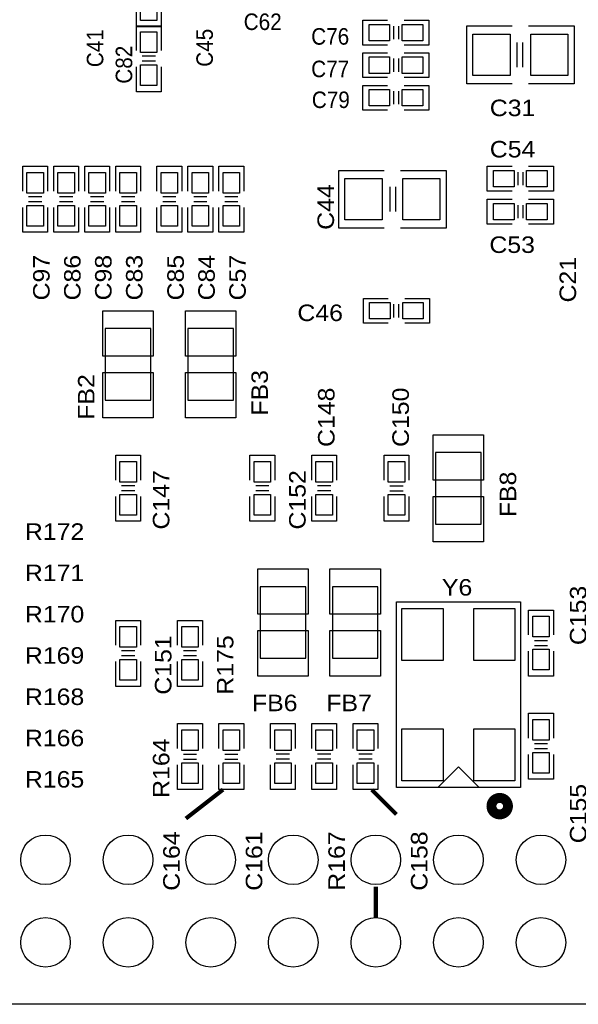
# Model space of a CAD drawing. Extents: x -14006 to 19506, y -9606 to 12409.
# Tile 23 of 29: x 9034 to 11739, y -377 to 4393. Entities that reach past the tile are written whole.
import ezdxf

# ---------------------------------------------------------------- set-up
doc = ezdxf.new("R2010")
doc.units = 0
doc.layers.add('1', color=7, linetype='CONTINUOUS')

# ---------------------------------------------------------------- blocks, each defined once
blk = doc.blocks.new('FIGURE_SQUARE')
blk.add_lwpolyline([(-0.5, -0.5), (-0.5, 0.5), (0.5, 0.5), (0.5, -0.5)], close=True)
blk = doc.blocks.new('FIGURE_CIRCLE')
blk.add_circle((0, 0), 0.5)

msp = doc.modelspace()

# ---------------------------------------------------------------- linework, layer by layer
at = {"layer": '1'}
for points in [[(9718.6, 4478.64), (9718.6, 4358.64), (9598.6, 4358.64), (9598.6, 4478.64)], [(10815.6, 4269.64), (10695.6, 4269.64), (10695.6, 4389.64)], [(10695.6, 4389.64), (10815.6, 4389.64)], [(10895.6, 4389.64), (11015.6, 4389.64), (11015.6, 4269.64), (10895.6, 4269.64)], [(9598.6, 4243.64), (9598.6, 4363.64), (9718.6, 4363.64)], [(9718.6, 4363.64), (9718.6, 4243.64)], [(10843.6, 4361.64), (10843.6, 4297.64)], [(10867.6, 4361.64), (10867.6, 4297.64)], [(11418.6, 4082.64), (11198.6, 4082.64), (11198.6, 4102.64), (11198.6, 4362.64), (11418.6, 4362.64)], [(11498.6, 4362.64), (11718.6, 4362.64), (11718.6, 4082.64)], [(11442.6, 4162.64), (11442.6, 4282.64)], [(11470.6, 4162.64), (11470.6, 4282.64)], [(9690.6, 4215.64), (9626.6, 4215.64)], [(10815.6, 4112.16), (10695.6, 4112.16), (10695.6, 4232.16)], [(10695.6, 4232.16), (10815.6, 4232.16)], [(10843.6, 4204.16), (10843.6, 4140.16)], [(10867.6, 4204.16), (10867.6, 4140.16)], [(10895.6, 4232.16), (11015.6, 4232.16), (11015.6, 4112.16), (10895.6, 4112.16)], [(9718.6, 4163.64), (9718.6, 4043.64), (9598.6, 4043.64), (9598.6, 4163.64)], [(9690.6, 4191.64), (9626.6, 4191.64)], [(10815.6, 3954.64), (10695.6, 3954.64), (10695.6, 4074.64)], [(10695.6, 4074.64), (10815.6, 4074.64)], [(10895.6, 4074.64), (11015.6, 4074.64), (11015.6, 3954.64), (10895.6, 3954.64)], [(11718.6, 4082.64), (11498.6, 4082.64)], [(10843.6, 4046.64), (10843.6, 3982.64)], [(10867.6, 4046.64), (10867.6, 3982.64)], [(9048.6, 3562.64), (9048.6, 3682.64), (9168.6, 3682.64)], [(9168.6, 3682.64), (9168.6, 3562.64)], [(9198.6, 3562.64), (9198.6, 3682.64), (9318.6, 3682.64)], [(9318.6, 3682.64), (9318.6, 3562.64)], [(9348.6, 3562.64), (9348.6, 3682.64), (9468.6, 3682.64)], [(9468.6, 3682.64), (9468.6, 3562.64)], [(9498.6, 3562.64), (9498.6, 3682.64), (9618.6, 3682.64)], [(9618.6, 3682.64), (9618.6, 3562.64)], [(9698.6, 3562.64), (9698.6, 3682.64), (9818.6, 3682.64)], [(9818.6, 3682.64), (9818.6, 3562.64)], [(9848.6, 3562.64), (9848.6, 3682.64), (9968.6, 3682.64)], [(9968.6, 3682.64), (9968.6, 3562.64)], [(9998.6, 3562.64), (9998.6, 3682.64), (10118.6, 3682.64)], [(10118.6, 3682.64), (10118.6, 3562.64)], [(11298.6, 3682.64), (11418.6, 3682.64)], [(11418.6, 3562.64), (11298.6, 3562.64), (11298.6, 3682.64)], [(11498.6, 3682.64), (11618.6, 3682.64), (11618.6, 3562.64), (11498.6, 3562.64)], [(10798.6, 3382.64), (10578.6, 3382.64), (10578.6, 3662.64)], [(10578.6, 3662.64), (10798.6, 3662.64)], [(10878.6, 3662.64), (11098.6, 3662.64), (11098.6, 3642.64), (11098.6, 3382.64), (10878.6, 3382.64)], [(11446.6, 3654.64), (11446.6, 3590.64)], [(11470.6, 3654.64), (11470.6, 3590.64)], [(10826.6, 3582.64), (10826.6, 3462.64)], [(10854.6, 3582.64), (10854.6, 3462.64)], [(9140.6, 3534.64), (9076.6, 3534.64)], [(9290.6, 3534.64), (9226.6, 3534.64)], [(9440.6, 3534.64), (9376.6, 3534.64)], [(9590.6, 3534.64), (9526.6, 3534.64)], [(9790.6, 3534.64), (9726.6, 3534.64)], [(9940.6, 3534.64), (9876.6, 3534.64)], [(10090.6, 3534.64), (10026.6, 3534.64)], [(9168.6, 3482.64), (9168.6, 3362.64), (9048.6, 3362.64), (9048.6, 3482.64)], [(9140.6, 3510.64), (9076.6, 3510.64)], [(9318.6, 3482.64), (9318.6, 3362.64), (9198.6, 3362.64), (9198.6, 3482.64)], [(9290.6, 3510.64), (9226.6, 3510.64)], [(9468.6, 3482.64), (9468.6, 3362.64), (9348.6, 3362.64), (9348.6, 3482.64)], [(9440.6, 3510.64), (9376.6, 3510.64)], [(9618.6, 3482.64), (9618.6, 3362.64), (9498.6, 3362.64), (9498.6, 3482.64)], [(9590.6, 3510.64), (9526.6, 3510.64)], [(9818.6, 3482.64), (9818.6, 3362.64), (9698.6, 3362.64), (9698.6, 3482.64)], [(9790.6, 3510.64), (9726.6, 3510.64)], [(9968.6, 3482.64), (9968.6, 3362.64), (9848.6, 3362.64), (9848.6, 3482.64)], [(9940.6, 3510.64), (9876.6, 3510.64)], [(10118.6, 3482.64), (10118.6, 3362.64), (9998.6, 3362.64), (9998.6, 3482.64)], [(10090.6, 3510.64), (10026.6, 3510.64)], [(11418.6, 3402.64), (11298.6, 3402.64), (11298.6, 3522.64)], [(11298.6, 3522.64), (11418.6, 3522.64)], [(11446.6, 3494.64), (11446.6, 3430.64)], [(11470.6, 3494.64), (11470.6, 3430.64)], [(11498.6, 3522.64), (11618.6, 3522.64), (11618.6, 3402.64), (11498.6, 3402.64)], [(10818.6, 2922.64), (10698.6, 2922.64), (10698.6, 3042.64), (10818.6, 3042.64)], [(10846.6, 2950.64), (10846.6, 3014.64)], [(10870.6, 2950.64), (10870.6, 3014.64)], [(10898.6, 3042.64), (11018.6, 3042.64), (11018.6, 2922.64)], [(11018.6, 2922.64), (10898.6, 2922.64)], [(9498.6, 2162.64), (9498.6, 2282.64), (9618.6, 2282.64)], [(9618.6, 2282.64), (9618.6, 2162.64)], [(10148.6, 2162.64), (10148.6, 2282.64), (10268.6, 2282.64)], [(10268.6, 2282.64), (10268.6, 2162.64)], [(10448.6, 2162.64), (10448.6, 2282.64), (10568.6, 2282.64)], [(10568.6, 2282.64), (10568.6, 2162.64)], [(10798.6, 2162.64), (10798.6, 2282.64), (10918.6, 2282.64), (10918.6, 2162.64)], [(9590.6, 2134.64), (9526.6, 2134.64)], [(9590.6, 2110.64), (9526.6, 2110.64)], [(10240.6, 2134.64), (10176.6, 2134.64)], [(10240.6, 2110.64), (10176.6, 2110.64)], [(10540.6, 2134.64), (10476.6, 2134.64)], [(10540.6, 2110.64), (10476.6, 2110.64)], [(10826.6, 2134.64), (10890.6, 2134.64)], [(10826.6, 2110.64), (10890.6, 2110.64)], [(9618.6, 2082.64), (9618.6, 1962.64), (9498.6, 1962.64), (9498.6, 2082.64)], [(10268.6, 2082.64), (10268.6, 1962.64), (10148.6, 1962.64), (10148.6, 2082.64)], [(10568.6, 2082.64), (10568.6, 1962.64), (10448.6, 1962.64), (10448.6, 2082.64)], [(10918.6, 2082.64), (10918.6, 1962.64), (10798.6, 1962.64)], [(10798.6, 1962.64), (10798.6, 2082.64)], [(11498.6, 1412.64), (11498.6, 1532.64), (11618.6, 1532.64), (11618.6, 1412.64)], [(9498.6, 1362.64), (9498.6, 1482.64), (9618.6, 1482.64)], [(9618.6, 1482.64), (9618.6, 1362.64)], [(9798.6, 1362.64), (9798.6, 1482.64), (9918.6, 1482.64)], [(9918.6, 1482.64), (9918.6, 1362.64)], [(11526.6, 1384.64), (11590.6, 1384.64)], [(11526.6, 1360.64), (11590.6, 1360.64)], [(9590.6, 1334.64), (9526.6, 1334.64)], [(9590.6, 1310.64), (9526.6, 1310.64)], [(9890.6, 1334.64), (9826.6, 1334.64)], [(9890.6, 1310.64), (9826.6, 1310.64)], [(11618.6, 1332.64), (11618.6, 1212.64), (11498.6, 1212.64)], [(11498.6, 1212.64), (11498.6, 1332.64)], [(9618.6, 1282.64), (9618.6, 1162.64), (9498.6, 1162.64), (9498.6, 1282.64)], [(9918.6, 1282.64), (9918.6, 1162.64), (9798.6, 1162.64), (9798.6, 1282.64)], [(11498.6, 912.64), (11498.6, 1032.64), (11618.6, 1032.64)], [(11618.6, 1032.64), (11618.6, 912.64)], [(9798.6, 862.64), (9798.6, 982.64), (9918.6, 982.64), (9918.6, 862.64)], [(9998.6, 862.64), (9998.6, 982.64), (10118.6, 982.64), (10118.6, 862.64)], [(10248.6, 862.64), (10248.6, 982.64), (10368.6, 982.64)], [(10368.6, 982.64), (10368.6, 862.64)], [(10448.6, 862.64), (10448.6, 982.64), (10568.6, 982.64)], [(10568.6, 982.64), (10568.6, 862.64)], [(10648.6, 862.64), (10648.6, 982.64), (10768.6, 982.64)], [(10768.6, 982.64), (10768.6, 862.64)], [(11590.6, 884.64), (11526.6, 884.64)], [(11590.6, 860.64), (11526.6, 860.64)], [(9826.6, 834.64), (9890.6, 834.64)], [(10026.6, 834.64), (10090.6, 834.64)], [(10340.6, 834.64), (10276.6, 834.64)], [(10540.6, 834.64), (10476.6, 834.64)], [(10740.6, 834.64), (10676.6, 834.64)], [(11618.6, 832.64), (11618.6, 712.64), (11498.6, 712.64), (11498.6, 832.64)], [(9918.6, 782.64), (9918.6, 662.64), (9798.6, 662.64)], [(9798.6, 662.64), (9798.6, 782.64)], [(9826.6, 810.64), (9890.6, 810.64)], [(10118.6, 782.64), (10118.6, 662.64), (9998.6, 662.64)], [(9998.6, 662.64), (9998.6, 782.64)], [(10026.6, 810.64), (10090.6, 810.64)], [(10368.6, 782.64), (10368.6, 662.64), (10248.6, 662.64), (10248.6, 782.64)], [(10340.6, 810.64), (10276.6, 810.64)], [(10568.6, 782.64), (10568.6, 662.64), (10448.6, 662.64), (10448.6, 782.64)], [(10540.6, 810.64), (10476.6, 810.64)], [(10768.6, 782.64), (10768.6, 662.64), (10648.6, 662.64), (10648.6, 782.64)], [(10740.6, 810.64), (10676.6, 810.64)], [(11058.6, 672.64), (11158.6, 772.64), (11258.6, 672.64)], [(16458.6, -377.36), (5858.6, -377.36)]]:
    msp.add_lwpolyline(points, dxfattribs=at)
for points in [[(9448.36, 2895.88), (9448.36, 2549.4), (9668.84, 2549.4), (9668.84, 2895.88)], [(9848.36, 2895.88), (9848.36, 2549.4), (10068.84, 2549.4), (10068.84, 2895.88)], [(11268.84, 1949.4), (11268.84, 2295.88), (11048.36, 2295.88), (11048.36, 1949.4)], [(10198.36, 1645.88), (10198.36, 1299.4), (10418.84, 1299.4), (10418.84, 1645.88)], [(10548.36, 1645.88), (10548.36, 1299.4), (10768.84, 1299.4), (10768.84, 1645.88)], [(11458.6, 672.64), (10858.6, 672.64), (10858.6, 1572.64), (11458.6, 1572.64)]]:
    msp.add_lwpolyline(points, close=True, dxfattribs=at)
at = {"layer": '1', "const_width": 20}
for points in [[(9838.6, 522.64), (10018.6, 662.64)], [(10858.6, 542.64), (10738.6, 662.64)], [(10758.6, 42.64), (10758.6, 192.64)]]:
    msp.add_lwpolyline(points, dxfattribs=at)
at = {"layer": '1', "const_width": 48}
msp.add_lwpolyline([(11398.6, 582.64, 1), (11318.6, 582.64, 1)], format="xyb", close=True, dxfattribs=at)

# ---------------------------------------------------------------- block references
at = {"layer": '1'}
for name, p, xscale, yscale in [('FIGURE_SQUARE', (9658.6, 4438.64), 80, 100), ('FIGURE_SQUARE', (10775.6, 4329.64), 100, 80), ('FIGURE_SQUARE', (10935.6, 4329.64), 100, 80), ('FIGURE_SQUARE', (9658.6, 4283.64), 80, 100), ('FIGURE_SQUARE', (11318.6, 4222.64), 180, 200), ('FIGURE_SQUARE', (11598.6, 4222.64), 180, 200), ('FIGURE_SQUARE', (10775.6, 4172.16), 100, 80), ('FIGURE_SQUARE', (10935.6, 4172.16), 100, 80), ('FIGURE_SQUARE', (9658.6, 4123.64), 80, 100), ('FIGURE_SQUARE', (10775.6, 4014.64), 100, 80), ('FIGURE_SQUARE', (10935.6, 4014.64), 100, 80), ('FIGURE_SQUARE', (9108.6, 3602.64), 80, 100), ('FIGURE_SQUARE', (9258.6, 3602.64), 80, 100), ('FIGURE_SQUARE', (9408.6, 3602.64), 80, 100), ('FIGURE_SQUARE', (9558.6, 3602.64), 80, 100), ('FIGURE_SQUARE', (9758.6, 3602.64), 80, 100), ('FIGURE_SQUARE', (9908.6, 3602.64), 80, 100), ('FIGURE_SQUARE', (10058.6, 3602.64), 80, 100), ('FIGURE_SQUARE', (11378.6, 3622.64), 100, 80), ('FIGURE_SQUARE', (11538.6, 3622.64), 100, 80), ('FIGURE_SQUARE', (10698.6, 3522.64), 180, 200), ('FIGURE_SQUARE', (10978.6, 3522.64), 180, 200), ('FIGURE_SQUARE', (9108.6, 3442.64), 80, 100), ('FIGURE_SQUARE', (9258.6, 3442.64), 80, 100), ('FIGURE_SQUARE', (9408.6, 3442.64), 80, 100), ('FIGURE_SQUARE', (9558.6, 3442.64), 80, 100), ('FIGURE_SQUARE', (9758.6, 3442.64), 80, 100), ('FIGURE_SQUARE', (9908.6, 3442.64), 80, 100), ('FIGURE_SQUARE', (10058.6, 3442.64), 80, 100), ('FIGURE_SQUARE', (11378.6, 3462.64), 100, 80), ('FIGURE_SQUARE', (11538.6, 3462.64), 100, 80), ('FIGURE_SQUARE', (10778.6, 2982.64), 100, 80), ('FIGURE_SQUARE', (10938.6, 2982.64), 100, 80), ('FIGURE_SQUARE', (9558.6, 2872.24), 244, 220), ('FIGURE_SQUARE', (9958.6, 2872.24), 244, 220), ('FIGURE_SQUARE', (9558.6, 2573.04), 244, 220), ('FIGURE_SQUARE', (9958.6, 2573.04), 244, 220), ('FIGURE_SQUARE', (11158.6, 2272.24), 244, 220), ('FIGURE_SQUARE', (9558.6, 2202.64), 80, 100), ('FIGURE_SQUARE', (10208.6, 2202.64), 80, 100), ('FIGURE_SQUARE', (10508.6, 2202.64), 80, 100), ('FIGURE_SQUARE', (10858.6, 2202.64), 80, 100), ('FIGURE_SQUARE', (9558.6, 2042.64), 80, 100), ('FIGURE_SQUARE', (10208.6, 2042.64), 80, 100), ('FIGURE_SQUARE', (10508.6, 2042.64), 80, 100), ('FIGURE_SQUARE', (10858.6, 2042.64), 80, 100), ('FIGURE_SQUARE', (11158.6, 1973.04), 244, 220), ('FIGURE_SQUARE', (10308.6, 1622.24), 244, 220), ('FIGURE_SQUARE', (10658.6, 1622.24), 244, 220), ('FIGURE_SQUARE', (10984.6, 1414.64), 200, 252), ('FIGURE_SQUARE', (11332.6, 1414.64), 200, 252), ('FIGURE_SQUARE', (11558.6, 1452.64), 80, 100), ('FIGURE_SQUARE', (9558.6, 1402.64), 80, 100), ('FIGURE_SQUARE', (9858.6, 1402.64), 80, 100), ('FIGURE_SQUARE', (10308.6, 1323.04), 244, 220), ('FIGURE_SQUARE', (10658.6, 1323.04), 244, 220), ('FIGURE_SQUARE', (11558.6, 1292.64), 80, 100), ('FIGURE_SQUARE', (9558.6, 1242.64), 80, 100), ('FIGURE_SQUARE', (9858.6, 1242.64), 80, 100), ('FIGURE_SQUARE', (11558.6, 952.64), 80, 100), ('FIGURE_SQUARE', (10984.6, 830.64), 200, 252), ('FIGURE_SQUARE', (11332.6, 830.64), 200, 252), ('FIGURE_SQUARE', (9858.6, 902.64), 80, 100), ('FIGURE_SQUARE', (10058.6, 902.64), 80, 100), ('FIGURE_SQUARE', (10308.6, 902.64), 80, 100), ('FIGURE_SQUARE', (10508.6, 902.64), 80, 100), ('FIGURE_SQUARE', (10708.6, 902.64), 80, 100), ('FIGURE_SQUARE', (11558.6, 792.64), 80, 100), ('FIGURE_SQUARE', (9858.6, 742.64), 80, 100), ('FIGURE_SQUARE', (10058.6, 742.64), 80, 100), ('FIGURE_SQUARE', (10308.6, 742.64), 80, 100), ('FIGURE_SQUARE', (10508.6, 742.64), 80, 100), ('FIGURE_SQUARE', (10708.6, 742.64), 80, 100), ('FIGURE_CIRCLE', (9158.6, 322.64), 240, 240), ('FIGURE_CIRCLE', (9558.6, 322.64), 240, 240), ('FIGURE_CIRCLE', (9958.6, 322.64), 240, 240), ('FIGURE_CIRCLE', (10358.6, 322.64), 240, 240), ('FIGURE_CIRCLE', (10758.6, 322.64), 240, 240), ('FIGURE_CIRCLE', (11158.6, 322.64), 240, 240), ('FIGURE_CIRCLE', (11558.6, 322.64), 240, 240), ('FIGURE_CIRCLE', (9158.6, -77.36), 240, 240), ('FIGURE_CIRCLE', (9558.6, -77.36), 240, 240), ('FIGURE_CIRCLE', (9958.6, -77.36), 240, 240), ('FIGURE_CIRCLE', (10358.6, -77.36), 240, 240), ('FIGURE_CIRCLE', (10758.6, -77.36), 240, 240), ('FIGURE_CIRCLE', (11158.6, -77.36), 240, 240), ('FIGURE_CIRCLE', (11558.6, -77.36), 240, 240)]:
    msp.add_blockref(name, p, dxfattribs=dict(at, xscale=xscale, yscale=yscale))

# ---------------------------------------------------------------- texts
for s, width, p in [('C62', 0.9375, (10118.6, 4342.64)), ('C76', 0.9375, (10445.6, 4271.64)), ('C77', 0.9375, (10445.6, 4114.16)), ('C79', 0.9375, (10448.6, 3964.64)), ('C31', 1.125, (11310.6, 3925.32)), ('C54', 1.125, (11310.6, 3725.28)), ('C53', 1.125, (11308.6, 3262.64)), ('C46', 1.125, (10378.6, 2932.64)), ('R172', 1.125, (9058.6, 1872.64)), ('R171', 1.125, (9058.6, 1672.64)), ('Y6', 1.125, (11078.6, 1602.64)), ('R170', 1.125, (9058.6, 1472.64)), ('R169', 1.125, (9058.6, 1272.64)), ('R168', 1.125, (9058.6, 1072.64)), ('FB6', 1.125, (10158.6, 1042.64)), ('FB7', 1.125, (10518.6, 1042.64)), ('R166', 1.125, (9058.6, 872.64)), ('R165', 1.125, (9058.6, 672.64))]:
    msp.add_text(s, height=80, dxfattribs=dict(at, width=width)).set_placement(p)
for s, width, p in [('C41', 0.9375, (9438.6, 4162.64)), ('C45', 0.9375, (9969.28, 4164.64)), ('C82', 0.9375, (9578.6, 4082.64)), ('C44', 1.125, (10555.96, 3374.64)), ('C97', 1.125, (9178.6, 3032.64)), ('C86', 1.125, (9328.6, 3032.64)), ('C98', 1.125, (9478.6, 3032.64)), ('C83', 1.125, (9628.6, 3032.64)), ('C85', 1.125, (9828.6, 3032.64)), ('C84', 1.125, (9978.6, 3032.64)), ('C57', 1.125, (10128.6, 3032.64)), ('C21', 1.125, (11728.6, 3022.64)), ('FB3', 1.125, (10235.92, 2474.64)), ('FB2', 1.125, (9395.92, 2454.64)), ('C148', 1.125, (10558.6, 2322.64)), ('C150', 1.125, (10918.6, 2322.64)), ('C147', 1.125, (9758.6, 1922.64)), ('C152', 1.125, (10418.6, 1922.64)), ('FB8', 1.125, (11438.6, 1982.64)), ('C153', 1.125, (11778.6, 1362.64)), ('C151', 1.125, (9768.6, 1122.64)), ('R175', 1.125, (10068.6, 1122.64)), ('R164', 1.125, (9758.6, 622.64)), ('C155', 1.125, (11778.6, 402.64)), ('C164', 1.125, (9808.6, 172.64)), ('C161', 1.125, (10208.6, 172.64)), ('R167', 1.125, (10608.6, 172.64)), ('C158', 1.125, (11008.6, 172.64))]:
    msp.add_text(s, height=80, rotation=90, dxfattribs=dict(at, width=width)).set_placement(p)

doc.saveas('drawing.dxf')
